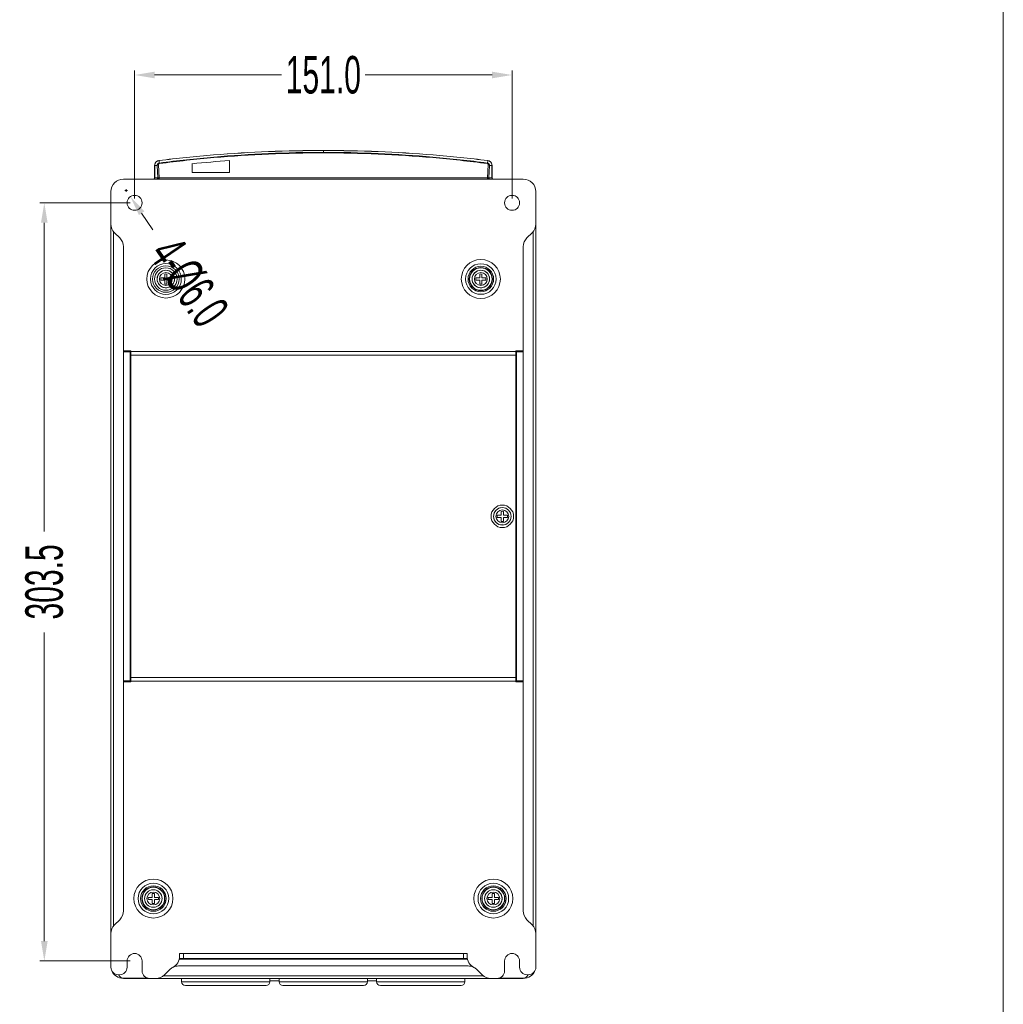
# Model space of a CAD drawing. Header units: millimetres. Extents: x -473 to 23648, y -382 to 1866.
# Tile 153 of 256: x 5666 to 6060, y -23 to 371. Entities that reach past the tile are written whole.
import ezdxf

# ---------------------------------------------------------------- set-up
doc = ezdxf.new("R2010")
doc.units = ezdxf.units.MM
doc.header["$LTSCALE"] = 80
doc.header["$PDMODE"] = 3
doc.header["$PDSIZE"] = 0.3
doc.layers.get('0').update_dxf_attribs({"linetype": 'CONTINUOUS'})
doc.layers.get('DEFPOINTS').update_dxf_attribs({"linetype": 'CONTINUOUS'})
for name, color, linetype in [('02___PRT_ALL_AXES', 7, 'CONTINUOUS'), ('06_ALL_SURFS', 7, 'CONTINUOUS'), ('09_ALL_ROUNDS', 7, 'CONTINUOUS'), ('20_ALL_FEATURES', 7, 'CONTINUOUS'), ('3_ALL_AXES', 7, 'CONTINUOUS')]:
    doc.layers.add(name, color=color, linetype=linetype)
doc.styles.get("Standard").update_dxf_attribs({"font": 'technic_.ttf', "width": 0.7})
doc.dimstyles.get("Standard").update_dxf_attribs({"dimtxt": 3, "dimasz": 3, "dimexe": 0.18, "dimexo": 0.0625, "dimgap": 0.09, "dimtad": 1, "dimdsep": 46, "dimtxsty": 'STANDARD', "dimcen": 0.09, "dimadec": 0, "dimazin": 0, "dimtol": 1, "dimtp": 0.01, "dimtm": 0.01, "dimtfac": 1, "dimtofl": 0, "dimtmove": 0, "dimatfit": 3, "dimfxl": 1, "dimtolj": 1, "dimarcsym": 0})

# ---------------------------------------------------------------- blocks, each defined once
blk = doc.blocks.new('*D57')
at = {"color": 0, "lineweight": 0, "transparency": 16777216}
for p, q in [((5712.03, 299.24), (5712.03, 350.42)), ((5720.03, 348.62), (5770.81, 348.62)), ((5855.03, 348.62), (5804.24, 348.62)), ((5863.03, 299.24), (5863.03, 350.42))]:
    blk.add_line(p, q, dxfattribs=at)
for points in [[(5720.03, 349.95), (5720.03, 347.29), (5712.03, 348.62)], [(5855.03, 347.29), (5855.03, 349.95), (5863.03, 348.62)]]:
    blk.add_solid(points, dxfattribs=at)
at = {"layer": 'DEFPOINTS', "color": 0, "lineweight": 0, "transparency": 16777216}
for p in [(5863.03, 348.62), (5712.03, 297.44), (5863.03, 297.44)]:
    blk.add_point(p, dxfattribs=at)
at = {"color": 0, "lineweight": 0, "transparency": 16777216, "insert": (5787.53, 348.62), "char_height": 15, "attachment_point": 5}
blk.add_mtext('\\A1;151.0', dxfattribs=at)
blk = doc.blocks.new('*D58')
at = {"color": 0, "lineweight": 0, "transparency": 16777216}
for p, q in [((5710.23, 297.44), (5674.1, 297.44)), ((5675.9, 289.44), (5675.9, 165.91)), ((5675.9, 1.94), (5675.9, 125.48)), ((5710.23, -6.06), (5674.1, -6.06))]:
    blk.add_line(p, q, dxfattribs=at)
for points in [[(5677.23, 289.44), (5674.57, 289.44), (5675.9, 297.44)], [(5674.57, 1.94), (5677.23, 1.94), (5675.9, -6.06)]]:
    blk.add_solid(points, dxfattribs=at)
at = {"layer": 'DEFPOINTS', "color": 0, "lineweight": 0, "transparency": 16777216}
for p in [(5712.03, 297.44), (5675.9, -6.06), (5712.03, -6.06)]:
    blk.add_point(p, dxfattribs=at)
at = {"color": 0, "lineweight": 0, "transparency": 16777216, "insert": (5675.9, 145.69), "char_height": 15, "attachment_point": 5, "rotation": 90}
blk.add_mtext('\\A1;303.5', dxfattribs=at)
blk = doc.blocks.new('*D60')
at = {"color": 0, "lineweight": 0, "transparency": 16777216}
for p, q in [((5708.15, 302.4), (5709.15, 302.4)), ((5708.65, 301.9), (5708.65, 302.9)), ((5719.35, 286.7), (5714.84, 293.31))]:
    blk.add_line(p, q, dxfattribs=at)
blk.add_solid([(5715.95, 294.06), (5713.74, 292.56), (5710.34, 299.92)], dxfattribs=at)
at = {"layer": 'DEFPOINTS', "color": 0, "lineweight": 0, "transparency": 16777216}
for p in [(5706.96, 304.88), (5710.34, 299.92)]:
    blk.add_point(p, dxfattribs=at)
at = {"color": 0, "lineweight": 0, "transparency": 16777216, "insert": (5733.68, 265.65), "char_height": 15, "attachment_point": 5, "rotation": 304.2552}
blk.add_mtext('\\A1;4-%%c6.0', dxfattribs=at)

msp = doc.modelspace()

# ---------------------------------------------------------------- linework, layer by layer
at = {"lineweight": 0}
msp.add_line((6059.538, -382.445), (6059.538, 847.262), dxfattribs=at)
at = {"linetype": 'Continuous', "lineweight": 0}
for p, q in [((5787.53, 317.428), (5787.53, 318.385)), ((5720.065, 307.444), (5720.065, 312.407)), ((5720.065, 312.407), (5721.069, 312.407)), ((5721.069, 312.407), (5721.352, 307.444)), ((5721.567, 312.68), (5721.869, 307.397)), ((5721.789, 314.357), (5721.908, 313.388)), ((5853.27, 314.357), (5853.15, 313.388)), ((5853.19, 307.397), (5853.493, 312.68)), ((5853.707, 307.444), (5853.991, 312.407)), ((5854.995, 312.407), (5853.991, 312.407)), ((5854.995, 312.407), (5854.995, 307.444)), ((5720.065, 307.444), (5721.33, 307.444)), ((5853.729, 307.444), (5854.995, 307.444)), ((5721.869, 307.397), (5853.19, 307.397)), ((5721.869, 306.944), (5721.869, 307.397)), ((5853.19, 307.397), (5853.19, 306.944)), ((5730.832, -13.056), (5730.832, -14.366)), ((5766.132, -14.366), (5730.832, -14.366)), ((5766.132, -13.056), (5766.132, -14.366)), ((5766.132, -14.016), (5769.832, -14.016)), ((5769.832, -14.366), (5769.832, -13.056)), ((5769.832, -14.366), (5805.132, -14.366)), ((5805.132, -14.366), (5805.132, -13.056)), ((5805.132, -14.016), (5808.832, -14.016)), ((5808.832, -14.366), (5808.832, -13.056)), ((5808.832, -14.366), (5844.132, -14.366)), ((5844.132, -14.366), (5844.132, -13.056)), ((5764.632, -15.866), (5732.332, -15.866)), ((5771.332, -15.866), (5803.632, -15.866)), ((5810.332, -15.866), (5842.632, -15.866))]:
    msp.add_line(p, q, dxfattribs=at)
for centre, radius, start, end in [((5721.33, 306.887), 0.557, 87.66966, 89.97258), ((5853.729, 306.888), 0.556, 90.02557, 92.33248), ((5720.832, 307.442), 0.498, 270.04007, 330.14963), ((5854.205, 307.442), 0.498, 209.56488, 269.04873), ((5854.228, 307.442), 0.498, 209.8506, 269.95996), ((5732.332, -14.366), 1.5, 180, 270), ((5764.632, -14.366), 1.5, 270, 0), ((5771.332, -14.366), 1.5, 180, 270), ((5803.632, -14.366), 1.5, 270, 0), ((5810.332, -14.366), 1.5, 180, 270), ((5842.632, -14.366), 1.5, 270, 0)]:
    msp.add_arc(centre, radius, start, end, dxfattribs=at)
for points, knots in [([(5787.53, 317.653), (5780.224, 317.653), (5765.603, 317.336), (5743.71, 315.914), (5729.162, 314.335), (5721.908, 313.388)], [0, 0, 0, 0, 21.9180378, 43.8547859, 65.8007166, 65.8007166, 65.8007166, 65.8007166]), ([(5787.53, 317.428), (5780.231, 317.428), (5765.624, 317.112), (5743.75, 315.691), (5729.216, 314.113), (5721.969, 313.167)], [0, 0, 0, 0, 21.8974584, 43.814246, 65.7397543, 65.7397543, 65.7397543, 65.7397543]), ([(5853.15, 313.388), (5845.896, 314.335), (5831.349, 315.914), (5809.456, 317.336), (5794.836, 317.653), (5787.53, 317.653)], [0, 0, 0, 0, 21.9448477, 43.8815957, 65.7996141, 65.7996141, 65.7996141, 65.7996141]), ([(5853.09, 313.167), (5845.843, 314.113), (5831.309, 315.691), (5809.436, 317.112), (5794.829, 317.428), (5787.53, 317.428)], [0, 0, 0, 0, 21.9253484, 43.8421352, 65.7397543, 65.7397543, 65.7397543, 65.7397543]), ([(5721.908, 313.388), (5721.872, 313.383), (5721.797, 313.369), (5721.685, 313.334), (5721.569, 313.282), (5721.452, 313.207), (5721.338, 313.108), (5721.233, 312.98), (5721.143, 312.821), (5721.08, 312.626), (5721.067, 312.483), (5721.069, 312.407)], [0, 0, 0, 0, 0.1104041, 0.2271389, 0.3533313, 0.4908057, 0.6404357, 0.8043064, 0.985699, 1.1862572, 1.4140034, 1.4140034, 1.4140034, 1.4140034]), ([(5721.567, 312.68), (5721.486, 312.677), (5721.336, 312.651), (5721.153, 312.564), (5721.075, 312.457), (5721.069, 312.407)], [0, 0, 0, 0, 0.2429435, 0.44914385, 0.60199973, 0.60199973, 0.60199973, 0.60199973]), ([(5721.969, 313.167), (5721.951, 313.165), (5721.914, 313.157), (5721.858, 313.139), (5721.801, 313.113), (5721.744, 313.075), (5721.689, 313.025), (5721.638, 312.96), (5721.596, 312.88), (5721.569, 312.785), (5721.565, 312.716), (5721.567, 312.68)], [0, 0, 0, 0, 0.05439387, 0.113695, 0.17631012, 0.24333004, 0.31732016, 0.39932481, 0.48786894, 0.5861715, 0.69383942, 0.69383942, 0.69383942, 0.69383942]), ([(5721.969, 313.167), (5721.962, 313.204), (5721.95, 313.268), (5721.929, 313.339), (5721.918, 313.38), (5721.908, 313.388)], [0, 0, 0, 0, 0.11338126, 0.1921282, 0.22999675, 0.22999675, 0.22999675, 0.22999675]), ([(5853.09, 313.167), (5853.097, 313.204), (5853.109, 313.268), (5853.13, 313.339), (5853.141, 313.38), (5853.151, 313.388)], [0, 0, 0, 0, 0.1133818, 0.19212961, 0.22999986, 0.22999986, 0.22999986, 0.22999986]), ([(5853.493, 312.68), (5853.493, 312.697), (5853.493, 312.732), (5853.488, 312.786), (5853.474, 312.844), (5853.451, 312.904), (5853.415, 312.968), (5853.364, 313.032), (5853.293, 313.093), (5853.201, 313.143), (5853.128, 313.162), (5853.09, 313.167)], [0, 0, 0, 0, 0.04992442, 0.1046908, 0.16270464, 0.22681144, 0.29898808, 0.38094615, 0.47202804, 0.57778839, 0.69377425, 0.69377425, 0.69377425, 0.69377425]), ([(5853.991, 312.407), (5853.992, 312.441), (5853.989, 312.513), (5853.974, 312.623), (5853.944, 312.739), (5853.894, 312.863), (5853.819, 312.99), (5853.713, 313.118), (5853.57, 313.238), (5853.38, 313.339), (5853.231, 313.378), (5853.15, 313.388)], [0, 0, 0, 0, 0.1040645, 0.2135634, 0.3322434, 0.4650093, 0.6118828, 0.774864, 0.9594394, 1.1693062, 1.414945, 1.414945, 1.414945, 1.414945]), ([(5853.493, 312.68), (5853.573, 312.677), (5853.723, 312.651), (5853.907, 312.564), (5853.984, 312.457), (5853.991, 312.407)], [0, 0, 0, 0, 0.2429424, 0.44914318, 0.60199808, 0.60199808, 0.60199808, 0.60199808]), ([(5721.352, 307.444), (5721.352, 307.359), (5721.307, 307.185), (5721.181, 307.057), (5721.108, 307.014)], [0, 0, 0, 0, 0.2562439, 0.51209288, 0.51209288, 0.51209288, 0.51209288]), ([(5721.63, 307.397), (5721.604, 307.397), (5721.554, 307.397), (5721.483, 307.396), (5721.425, 307.399), (5721.374, 307.404), (5721.356, 307.431), (5721.352, 307.444)], [0, 0, 0, 0, 0.07937687, 0.15081941, 0.21076401, 0.25576157, 0.29647958, 0.29647958, 0.29647958, 0.29647958]), ([(5853.707, 307.444), (5853.704, 307.431), (5853.685, 307.404), (5853.634, 307.399), (5853.576, 307.396), (5853.506, 307.397), (5853.456, 307.397), (5853.429, 307.397)], [0, 0, 0, 0, 0.04071792, 0.08571256, 0.1456599, 0.21710016, 0.29647965, 0.29647965, 0.29647965, 0.29647965]), ([(5719.563, 306.944), (5719.649, 306.944), (5719.826, 306.991), (5719.955, 307.12), (5719.998, 307.195)], [0, 0, 0, 0, 0.26014949, 0.51946363, 0.51946363, 0.51946363, 0.51946363]), ([(5721.63, 307.397), (5721.624, 307.315), (5721.589, 307.162), (5721.442, 306.983), (5721.299, 306.944), (5721.232, 306.944)], [0, 0, 0, 0, 0.24675128, 0.4581835, 0.66137349, 0.66137349, 0.66137349, 0.66137349]), ([(5721.869, 307.397), (5721.842, 307.399), (5721.789, 307.4), (5721.709, 307.398), (5721.656, 307.397), (5721.63, 307.397)], [0, 0, 0, 0, 0.0801679, 0.16033693, 0.23878404, 0.23878404, 0.23878404, 0.23878404]), ([(5853.429, 307.397), (5853.403, 307.397), (5853.35, 307.398), (5853.271, 307.4), (5853.217, 307.399), (5853.19, 307.397)], [0, 0, 0, 0, 0.07847582, 0.15859546, 0.23878424, 0.23878424, 0.23878424, 0.23878424]), ([(5853.429, 307.397), (5853.436, 307.315), (5853.471, 307.162), (5853.617, 306.983), (5853.76, 306.944), (5853.828, 306.944)], [0, 0, 0, 0, 0.24674442, 0.4581757, 0.66138742, 0.66138742, 0.66138742, 0.66138742]), ([(5855.007, 307.336), (5855.018, 307.287), (5855.067, 307.157), (5855.17, 307.055), (5855.245, 307.012)], [0, 0, 0, 0, 0.15202848, 0.41134263, 0.41134263, 0.41134263, 0.41134263])]:
    msp.add_open_spline(points, degree=3, knots=knots, dxfattribs=at)
for points in [[(5720.053, 307.336), (5720.06, 307.372), (5720.065, 307.408), (5720.065, 307.444)], [(5721.263, 307.194), (5721.306, 307.269), (5721.33, 307.358), (5721.33, 307.444)], [(5853.772, 307.196), (5853.73, 307.271), (5853.707, 307.359), (5853.707, 307.444)], [(5853.796, 307.194), (5853.753, 307.269), (5853.729, 307.358), (5853.729, 307.444)], [(5854.995, 307.444), (5854.995, 307.408), (5854.999, 307.372), (5855.007, 307.336)], [(5719.998, 307.195), (5720.023, 307.239), (5720.042, 307.287), (5720.053, 307.336)], [(5721.108, 307.014), (5721.035, 306.97), (5720.947, 306.945), (5720.862, 306.944)]]:
    msp.add_open_spline(points, degree=3, dxfattribs=at)
at = {"layer": '02___PRT_ALL_AXES', "linetype": 'Continuous', "lineweight": 0}
for p, q in [((5720.037, 312.397), (5720.037, 307.34)), ((5855.023, 312.397), (5855.023, 307.34)), ((5867.53, 306.944), (5707.53, 306.944)), ((5702.53, 301.944), (5702.53, 289.015)), ((5872.53, 289.015), (5872.53, 301.944)), ((5703.994, 285.48), (5706.065, 283.409)), ((5868.994, 283.409), (5871.065, 285.48)), ((5707.53, 238.144), (5707.53, 279.873)), ((5867.53, 238.144), (5867.53, 279.873)), ((5707.53, 238.144), (5710.53, 238.144)), ((5867.53, 238.144), (5864.53, 238.144)), ((5707.53, 105.744), (5707.53, 14.015)), ((5707.53, 105.744), (5710.53, 105.744)), ((5867.53, 105.744), (5864.53, 105.744)), ((5867.53, 105.744), (5867.53, 14.015)), ((5706.065, 10.48), (5703.994, 8.409)), ((5871.065, 8.409), (5868.994, 10.48)), ((5702.53, -8.556), (5702.53, 4.873)), ((5872.53, 4.873), (5872.53, -8.556)), ((5709.03, -8.556), (5709.03, -6.056)), ((5715.03, -6.056), (5715.03, -10.056)), ((5860.03, -10.056), (5860.03, -6.056)), ((5866.03, -6.056), (5866.03, -8.556)), ((5705.53, -11.556), (5706.03, -11.556)), ((5723.994, -11.591), (5726.065, -9.52)), ((5848.994, -9.52), (5851.065, -11.591)), ((5869.03, -11.556), (5869.53, -11.556)), ((5720.459, -13.056), (5718.03, -13.056)), ((5857.03, -13.056), (5854.601, -13.056))]:
    msp.add_line(p, q, dxfattribs=at)
for centre, radius, start, end in [((5722.037, 312.397), 2, 159.25157, 180.00082), ((5722.036, 312.398), 1.999, 98.44096, 159.25262), ((5722.035, 312.404), 1.993, 97.01273, 98.44758), ((5853.024, 312.404), 1.993, 81.5526, 82.98727), ((5853.023, 312.398), 1.999, 20.75181, 81.55921), ((5853.022, 312.397), 2, 359.99918, 20.75286), ((5707.53, 301.944), 5, 90, 180), ((5867.53, 301.944), 5, 0, 90), ((5707.53, 289.015), 5, 180, 225), ((5867.53, 289.015), 5, 315, 0), ((5702.53, 279.873), 5, 0, 45), ((5872.53, 279.873), 5, 135, 180), ((5702.53, 14.015), 5, 315, 0), ((5872.53, 14.015), 5, 180, 225), ((5707.53, 4.873), 5, 135, 180), ((5867.53, 4.873), 5, 0, 45), ((5705.53, -8.556), 3, 180, 270), ((5706.03, -8.556), 3, 270, 0), ((5718.03, -10.056), 3, 180, 270), ((5720.459, -8.056), 5, 270, 315), ((5854.601, -8.056), 5, 225, 270), ((5857.03, -10.056), 3, 270, 0), ((5869.03, -8.556), 3, 180, 270), ((5869.53, -8.556), 3, 270, 0)]:
    msp.add_arc(centre, radius, start, end, dxfattribs=at)
for points, knots in [([(5721.792, 314.382), (5729.058, 315.276), (5743.632, 316.767), (5765.563, 318.111), (5780.209, 318.41), (5787.53, 318.41)], [0, 0, 0, 0, 21.9635984, 43.9355046, 65.8975187, 65.8975187, 65.8975187, 65.8975187]), ([(5787.53, 318.41), (5794.85, 318.41), (5809.497, 318.111), (5831.427, 316.767), (5846.001, 315.276), (5853.267, 314.382)], [0, 0, 0, 0, 21.9620141, 43.9339203, 65.8975187, 65.8975187, 65.8975187, 65.8975187])]:
    msp.add_open_spline(points, degree=3, knots=knots, dxfattribs=at)
at = {"layer": '06_ALL_SURFS', "linetype": 'Continuous', "lineweight": 0}
for p, q in [((5735.03, 313.124), (5735.03, 309.578)), ((5750.03, 314.34), (5750.03, 309.578)), ((5735.03, 309.578), (5750.03, 309.578))]:
    msp.add_line(p, q, dxfattribs=at)
msp.add_arc((5787.543, -241.47), 557.074, 93.86126, 95.40914, dxfattribs=at)
at = {"layer": '09_ALL_ROUNDS', "linetype": 'Continuous', "lineweight": 0}
for p, q in [((5702.53, 289.015), (5702.53, 4.873)), ((5872.53, 4.873), (5872.53, 289.015)), ((5703.53, 286.046), (5703.53, 7.804)), ((5871.53, 7.843), (5871.53, 286.085)), ((5724.09, 267.584), (5724.09, 268.947)), ((5724.97, 268.947), (5724.97, 267.584)), ((5850.09, 267.584), (5850.09, 268.947)), ((5850.97, 268.947), (5850.97, 267.584)), ((5722.527, 267.384), (5723.89, 267.384)), ((5723.89, 266.504), (5722.527, 266.504)), ((5724.09, 264.942), (5724.09, 266.304)), ((5724.97, 266.304), (5724.97, 264.942)), ((5725.17, 267.384), (5726.532, 267.384)), ((5726.532, 266.504), (5725.17, 266.504)), ((5848.527, 267.384), (5849.89, 267.384)), ((5849.89, 266.504), (5848.527, 266.504)), ((5850.09, 264.942), (5850.09, 266.304)), ((5850.97, 266.304), (5850.97, 264.942)), ((5851.17, 267.384), (5852.532, 267.384)), ((5852.532, 266.504), (5851.17, 266.504)), ((5858.69, 172.584), (5858.69, 173.947)), ((5859.57, 173.947), (5859.57, 172.584)), ((5857.127, 172.384), (5858.49, 172.384)), ((5858.49, 171.504), (5857.127, 171.504)), ((5858.69, 169.942), (5858.69, 171.304)), ((5859.57, 171.304), (5859.57, 169.942)), ((5859.77, 172.384), (5861.132, 172.384)), ((5861.132, 171.504), (5859.77, 171.504)), ((5710.274, 106.144), (5710.274, 105.744)), ((5864.785, 105.744), (5864.785, 106.144)), ((5719.09, 19.584), (5719.09, 20.947)), ((5719.97, 20.947), (5719.97, 19.584)), ((5855.09, 19.584), (5855.09, 20.947)), ((5855.97, 20.947), (5855.97, 19.584)), ((5717.527, 19.384), (5718.89, 19.384)), ((5718.89, 18.504), (5717.527, 18.504)), ((5719.09, 16.942), (5719.09, 18.304)), ((5719.97, 18.304), (5719.97, 16.942)), ((5720.17, 19.384), (5721.532, 19.384)), ((5721.532, 18.504), (5720.17, 18.504)), ((5853.527, 19.384), (5854.89, 19.384)), ((5854.89, 18.504), (5853.527, 18.504)), ((5855.09, 16.942), (5855.09, 18.304)), ((5855.97, 18.304), (5855.97, 16.942)), ((5856.17, 19.384), (5857.532, 19.384)), ((5857.532, 18.504), (5856.17, 18.504)), ((5730.03, -4.162), (5730.03, -3.056)), ((5845.03, -4.162), (5845.03, -3.056)), ((5729.871, -5.311), (5737.164, -5.311)), ((5838.257, -5.311), (5845.188, -5.311)), ((5716.53, -12.882), (5707.53, -12.882)), ((5707.53, -12.882), (5707.53, -13.056)), ((5707.53, -13.056), (5717.276, -13.056)), ((5716.53, -13.056), (5716.53, -12.882)), ((5720.459, -13.056), (5854.601, -13.056)), ((5723.428, -12.056), (5851.67, -12.056)), ((5857.771, -13.056), (5867.53, -13.056)), ((5867.53, -12.882), (5858.53, -12.882)), ((5858.53, -12.882), (5858.53, -13.056)), ((5867.53, -13.056), (5867.53, -12.882))]:
    msp.add_line(p, q, dxfattribs=at)
for centre, radius, start, end in [((5724.53, 266.944), 3.5, 90, 81.98953), ((5850.53, 266.944), 3.5, 90, 81.98953), ((5723.89, 267.584), 0.2, 270, 0), ((5723.89, 266.304), 0.2, 0, 90), ((5725.17, 267.584), 0.2, 180, 270), ((5725.17, 266.304), 0.2, 90, 180), ((5849.89, 267.584), 0.2, 270, 0), ((5849.89, 266.304), 0.2, 0, 90), ((5851.17, 267.584), 0.2, 180, 270), ((5851.17, 266.304), 0.2, 90, 180), ((5859.13, 171.944), 3.5, 90, 278.0105), ((5858.49, 172.584), 0.2, 270, 0), ((5858.49, 171.304), 0.2, 0, 90), ((5859.77, 172.584), 0.2, 180, 270), ((5859.77, 171.304), 0.2, 90, 180), ((5719.53, 18.944), 3.5, 90, 270), ((5719.53, 18.944), 3.5, 278.0105, 81.98953), ((5855.53, 18.944), 3.5, 270, 81.98953), ((5718.89, 19.584), 0.2, 270, 0), ((5718.89, 18.304), 0.2, 0, 90), ((5720.17, 19.584), 0.2, 180, 270), ((5720.17, 18.304), 0.2, 90, 180), ((5854.89, 19.584), 0.2, 270, 0), ((5854.89, 18.304), 0.2, 0, 90), ((5856.17, 19.584), 0.2, 180, 270), ((5856.17, 18.304), 0.2, 90, 180), ((5725.03, -4.162), 5, 297.20057, 0), ((5850.03, -4.162), 5, 180, 242.79943), ((5707.53, -8.056), 5, 201.63217, 269.99481), ((5707.53, -10.882), 2, 199.68138, 203.83889), ((5707.53, -10.882), 2, 203.83909, 269.99988), ((5729.601, -13.056), 5, 117.20057, 135), ((5845.459, -13.056), 5, 45, 62.79943), ((5867.53, -8.056), 5, 270.0054, 338.40958), ((5867.53, -10.882), 2, 270.00015, 340.32151), ((5716.528, -9.686), 3.196, 270.02547, 278.14509), ((5858.532, -9.68), 3.203, 261.86044, 269.96493)]:
    msp.add_arc(centre, radius, start, end, dxfattribs=at)
at = {"layer": '20_ALL_FEATURES', "linetype": 'Continuous', "lineweight": 0}
for p, q in [((5707.53, 105.744), (5707.53, 238.144)), ((5707.53, 237.744), (5710.27, 237.744)), ((5710.27, 106.144), (5710.27, 237.744)), ((5710.274, 238.144), (5710.274, 237.744)), ((5710.53, 105.744), (5710.53, 238.144)), ((5710.53, 237.944), (5864.53, 237.944)), ((5864.53, 105.744), (5864.53, 238.144)), ((5864.785, 237.744), (5864.785, 238.144)), ((5864.789, 237.744), (5864.789, 106.144)), ((5864.789, 237.744), (5867.53, 237.744)), ((5867.53, 238.144), (5867.53, 105.744)), ((5864.53, 236.444), (5710.53, 236.444)), ((5710.53, 107.444), (5864.53, 107.444)), ((5707.53, 106.144), (5710.27, 106.144)), ((5710.53, 105.944), (5864.53, 105.944)), ((5864.789, 106.144), (5867.53, 106.144)), ((5730.03, -3.056), (5845.03, -3.056)), ((5731.53, -5.056), (5731.53, -3.056)), ((5843.53, -5.056), (5843.53, -3.056)), ((5843.53, -5.056), (5731.53, -5.056)), ((5737.164, -5.311), (5838.257, -5.311)), ((5737.28, -5.056), (5737.431, -5.282)), ((5737.431, -5.282), (5737.431, -5.056)), ((5738.629, -5.282), (5738.629, -5.056)), ((5738.78, -5.056), (5738.629, -5.282)), ((5748.28, -5.056), (5748.431, -5.282)), ((5748.431, -5.282), (5748.431, -5.056)), ((5749.629, -5.282), (5749.629, -5.056)), ((5749.78, -5.056), (5749.629, -5.282)), ((5759.28, -5.056), (5759.431, -5.282)), ((5759.431, -5.282), (5759.431, -5.056)), ((5760.629, -5.282), (5760.629, -5.056)), ((5760.78, -5.056), (5760.629, -5.282)), ((5770.28, -5.056), (5770.431, -5.282)), ((5770.431, -5.282), (5770.431, -5.056)), ((5771.629, -5.282), (5771.629, -5.056)), ((5771.78, -5.056), (5771.629, -5.282)), ((5781.28, -5.056), (5781.431, -5.282)), ((5781.431, -5.282), (5781.431, -5.056)), ((5782.629, -5.282), (5782.629, -5.056)), ((5782.78, -5.056), (5782.629, -5.282)), ((5792.28, -5.056), (5792.431, -5.282)), ((5792.431, -5.282), (5792.431, -5.056)), ((5793.629, -5.282), (5793.629, -5.056)), ((5793.78, -5.056), (5793.629, -5.282)), ((5803.28, -5.056), (5803.431, -5.282)), ((5803.431, -5.282), (5803.431, -5.056)), ((5804.629, -5.282), (5804.629, -5.056)), ((5804.78, -5.056), (5804.629, -5.282)), ((5814.28, -5.056), (5814.431, -5.282)), ((5814.431, -5.282), (5814.431, -5.056)), ((5815.629, -5.282), (5815.629, -5.056)), ((5815.78, -5.056), (5815.629, -5.282)), ((5825.28, -5.056), (5825.431, -5.282)), ((5825.431, -5.282), (5825.431, -5.056)), ((5826.629, -5.282), (5826.629, -5.056)), ((5826.78, -5.056), (5826.629, -5.282)), ((5836.28, -5.056), (5836.431, -5.282)), ((5836.431, -5.282), (5836.431, -5.056)), ((5837.629, -5.282), (5837.629, -5.056)), ((5837.78, -5.056), (5837.629, -5.282)), ((5845.459, -8.056), (5729.601, -8.056)), ((5716.53, -12.882), (5716.53, -12.617)), ((5716.53, -13.056), (5718.03, -13.056)), ((5857.03, -13.056), (5858.53, -13.056)), ((5858.53, -12.617), (5858.53, -12.882))]:
    msp.add_line(p, q, dxfattribs=at)
for centre, radius in [((5712.03, 297.444), 3), ((5863.03, 297.444), 3), ((5724.53, 266.944), 7.616), ((5724.53, 266.944), 6.179), ((5724.53, 266.944), 5.321), ((5850.53, 266.944), 7.802), ((5850.53, 266.944), 6.126), ((5850.53, 266.944), 5.107), ((5850.53, 266.944), 4.628), ((5719.53, 18.944), 7.802), ((5719.53, 18.944), 6.126), ((5719.53, 18.944), 5.107), ((5855.53, 18.944), 7.802), ((5855.53, 18.944), 6.126), ((5855.53, 18.944), 5.107), ((5719.53, 18.944), 4.628), ((5855.53, 18.944), 4.628)]:
    msp.add_circle(centre, radius, dxfattribs=at)
for centre, radius, start, end in [((5722.036, 312.406), 1.971, 159.31991, 179.97274), ((5722.031, 312.402), 1.97, 97.04038, 117.79985), ((5853.029, 312.402), 1.97, 62.30178, 82.95933), ((5853.024, 312.406), 1.971, 0.02694, 20.78993), ((5724.53, 266.944), 2.05, 77.60594, 102.39406), ((5850.53, 266.944), 2.05, 77.60594, 102.39406), ((5724.53, 266.944), 2.05, 167.60594, 192.39406), ((5724.53, 266.944), 2.05, 257.60594, 282.39406), ((5724.53, 266.944), 2.05, 347.60594, 12.39406), ((5850.53, 266.944), 2.05, 167.60594, 192.39406), ((5850.53, 266.944), 2.05, 257.60594, 282.39406), ((5850.53, 266.944), 2.05, 347.60594, 12.39406), ((5859.13, 171.944), 2.05, 77.60594, 102.39406), ((5859.13, 171.944), 2.05, 167.60594, 192.39406), ((5859.13, 171.944), 2.05, 257.60594, 282.39406), ((5859.13, 171.944), 2.05, 347.60594, 12.39406), ((5719.53, 18.944), 2.05, 77.60594, 102.39406), ((5855.53, 18.944), 2.05, 77.60594, 102.39406), ((5719.53, 18.944), 2.05, 167.60594, 192.39406), ((5719.53, 18.944), 2.05, 257.60594, 282.39406), ((5719.53, 18.944), 2.05, 347.60594, 12.39406), ((5855.53, 18.944), 2.05, 167.60594, 192.39406), ((5855.53, 18.944), 2.05, 257.60594, 282.39406), ((5855.53, 18.944), 2.05, 347.60594, 12.39406), ((5712.03, -6.056), 3, 0, 180), ((5863.03, -6.056), 3, 0, 180), ((5731.666, -41.586), 36.532, 90.21363, 90.58386), ((5731.665, -41.569), 36.436, 90.21349, 90.58476), ((5731.665, -41.648), 36.437, 90.21345, 90.58476), ((5843.393, -41.586), 36.532, 89.41614, 89.78637), ((5843.394, -41.569), 36.436, 89.41524, 89.78651), ((5843.394, -41.648), 36.437, 89.41524, 89.78655), ((5729.601, -13.056), 5, 90, 117.22507), ((5845.459, -13.056), 5, 62.77493, 90)]:
    msp.add_arc(centre, radius, start, end, dxfattribs=at)
for points, knots in [([(5721.789, 314.357), (5729.056, 315.251), (5743.63, 316.742), (5765.562, 318.086), (5780.209, 318.385), (5787.53, 318.385)], [0, 0, 0, 0, 21.9642133, 43.9376631, 65.9002949, 65.9002949, 65.9002949, 65.9002949]), ([(5787.53, 318.385), (5794.851, 318.385), (5809.498, 318.086), (5831.429, 316.742), (5846.003, 315.251), (5853.27, 314.357)], [0, 0, 0, 0, 21.9626318, 43.9360816, 65.9002949, 65.9002949, 65.9002949, 65.9002949]), ([(5720.192, 313.102), (5720.233, 313.212), (5720.337, 313.427), (5720.548, 313.714), (5720.808, 313.959), (5721.007, 314.089), (5721.112, 314.144)], [0, 0, 0, 0, 0.354753, 0.7094801, 1.064319, 1.419425, 1.419425, 1.419425, 1.419425]), ([(5853.944, 314.146), (5854.049, 314.091), (5854.249, 313.962), (5854.508, 313.717), (5854.72, 313.43), (5854.824, 313.216), (5854.866, 313.105)], [0, 0, 0, 0, 0.3546658, 0.7092943, 1.0640542, 1.4191438, 1.4191438, 1.4191438, 1.4191438]), ([(5729.885, -5.203), (5729.983, -5.207), (5730.452, -5.229), (5730.922, -5.217), (5731.294, -5.213)], [0, 0, 0, 0, 0.2939377, 1.4090109, 1.4090109, 1.4090109, 1.4090109]), ([(5729.896, -5.125), (5729.99, -5.129), (5730.456, -5.151), (5730.922, -5.139), (5731.294, -5.135)], [0, 0, 0, 0, 0.2831062, 1.3981794, 1.3981794, 1.3981794, 1.3981794]), ([(5729.906, -5.047), (5729.997, -5.05), (5730.459, -5.072), (5730.922, -5.06), (5731.294, -5.056)], [0, 0, 0, 0, 0.2722845, 1.3873542, 1.3873542, 1.3873542, 1.3873542]), ([(5731.53, -5.133), (5731.863, -5.132), (5732.607, -5.137), (5733.733, -5.127), (5734.782, -5.157), (5735.714, -5.086), (5736.119, -5.228), (5736.53, -5.079), (5736.53, -5.145)], [0, 0, 0, 0, 0.999974, 2.2360398, 3.351113, 4.2360438, 4.8042109, 5.0000123, 5.0000123, 5.0000123, 5.0000123]), ([(5731.53, -5.212), (5731.863, -5.21), (5732.607, -5.216), (5733.733, -5.206), (5734.782, -5.236), (5735.714, -5.165), (5736.119, -5.306), (5736.53, -5.158), (5736.53, -5.223)], [0, 0, 0, 0, 0.9999414, 2.2360073, 3.3510804, 4.2360113, 4.8041784, 4.9999798, 4.9999798, 4.9999798, 4.9999798]), ([(5739.725, -5.141), (5739.909, -5.19), (5740.404, -5.101), (5741.253, -5.151), (5742.335, -5.129), (5743.527, -5.137), (5744.733, -5.127), (5745.782, -5.157), (5746.714, -5.086), (5747.119, -5.228), (5747.53, -5.079), (5747.53, -5.145)], [0, 0, 0, 0, 0.5681671, 1.453098, 2.5681711, 3.804237, 5.0403028, 6.155376, 7.0403068, 7.6084739, 7.8042753, 7.8042753, 7.8042753, 7.8042753]), ([(5739.725, -5.22), (5739.909, -5.268), (5740.404, -5.18), (5741.253, -5.229), (5742.335, -5.208), (5743.527, -5.216), (5744.733, -5.206), (5745.782, -5.235), (5746.714, -5.165), (5747.119, -5.306), (5747.53, -5.158), (5747.53, -5.223)], [0, 0, 0, 0, 0.5681671, 1.453098, 2.5681711, 3.804237, 5.0403028, 6.155376, 7.0403068, 7.6084739, 7.8042753, 7.8042753, 7.8042753, 7.8042753]), ([(5750.725, -5.141), (5750.909, -5.19), (5751.404, -5.101), (5752.253, -5.151), (5753.335, -5.129), (5754.527, -5.137), (5755.733, -5.127), (5756.782, -5.157), (5757.714, -5.086), (5758.119, -5.228), (5758.53, -5.079), (5758.53, -5.145)], [0, 0, 0, 0, 0.5681671, 1.453098, 2.5681711, 3.804237, 5.0403028, 6.155376, 7.0403068, 7.6084739, 7.8042753, 7.8042753, 7.8042753, 7.8042753]), ([(5750.725, -5.22), (5750.909, -5.268), (5751.404, -5.18), (5752.253, -5.229), (5753.335, -5.208), (5754.527, -5.216), (5755.733, -5.206), (5756.782, -5.235), (5757.714, -5.165), (5758.119, -5.306), (5758.53, -5.158), (5758.53, -5.223)], [0, 0, 0, 0, 0.5681671, 1.453098, 2.5681711, 3.804237, 5.0403028, 6.155376, 7.0403068, 7.6084739, 7.8042753, 7.8042753, 7.8042753, 7.8042753]), ([(5761.725, -5.141), (5761.909, -5.19), (5762.404, -5.101), (5763.253, -5.151), (5764.335, -5.129), (5765.527, -5.137), (5766.733, -5.127), (5767.782, -5.157), (5768.714, -5.086), (5769.119, -5.228), (5769.53, -5.079), (5769.53, -5.145)], [0, 0, 0, 0, 0.5681671, 1.453098, 2.5681711, 3.804237, 5.0403028, 6.155376, 7.0403068, 7.6084739, 7.8042753, 7.8042753, 7.8042753, 7.8042753]), ([(5761.725, -5.22), (5761.909, -5.268), (5762.404, -5.18), (5763.253, -5.229), (5764.335, -5.208), (5765.527, -5.216), (5766.733, -5.206), (5767.782, -5.235), (5768.714, -5.165), (5769.119, -5.306), (5769.53, -5.158), (5769.53, -5.223)], [0, 0, 0, 0, 0.5681671, 1.453098, 2.5681711, 3.804237, 5.0403028, 6.155376, 7.0403068, 7.6084739, 7.8042753, 7.8042753, 7.8042753, 7.8042753]), ([(5772.725, -5.141), (5772.909, -5.19), (5773.404, -5.101), (5774.253, -5.151), (5775.335, -5.129), (5776.527, -5.137), (5777.733, -5.127), (5778.782, -5.157), (5779.714, -5.086), (5780.119, -5.228), (5780.53, -5.079), (5780.53, -5.145)], [0, 0, 0, 0, 0.5681671, 1.453098, 2.5681711, 3.804237, 5.0403028, 6.155376, 7.0403068, 7.6084739, 7.8042753, 7.8042753, 7.8042753, 7.8042753]), ([(5772.725, -5.22), (5772.909, -5.268), (5773.404, -5.18), (5774.253, -5.229), (5775.335, -5.208), (5776.527, -5.216), (5777.733, -5.206), (5778.782, -5.235), (5779.714, -5.165), (5780.119, -5.306), (5780.53, -5.158), (5780.53, -5.223)], [0, 0, 0, 0, 0.5681671, 1.453098, 2.5681711, 3.804237, 5.0403028, 6.155376, 7.0403068, 7.6084739, 7.8042753, 7.8042753, 7.8042753, 7.8042753]), ([(5783.725, -5.141), (5783.909, -5.19), (5784.404, -5.101), (5785.253, -5.151), (5786.335, -5.129), (5787.527, -5.137), (5788.733, -5.127), (5789.782, -5.157), (5790.714, -5.086), (5791.119, -5.228), (5791.53, -5.079), (5791.53, -5.145)], [0, 0, 0, 0, 0.5681671, 1.453098, 2.5681711, 3.804237, 5.0403028, 6.155376, 7.0403068, 7.6084739, 7.8042753, 7.8042753, 7.8042753, 7.8042753]), ([(5783.725, -5.22), (5783.909, -5.268), (5784.404, -5.18), (5785.253, -5.229), (5786.335, -5.208), (5787.527, -5.216), (5788.733, -5.206), (5789.782, -5.235), (5790.714, -5.165), (5791.119, -5.306), (5791.53, -5.158), (5791.53, -5.223)], [0, 0, 0, 0, 0.5681671, 1.453098, 2.5681711, 3.804237, 5.0403028, 6.155376, 7.0403068, 7.6084739, 7.8042753, 7.8042753, 7.8042753, 7.8042753]), ([(5794.725, -5.141), (5794.909, -5.19), (5795.404, -5.101), (5796.253, -5.151), (5797.335, -5.129), (5798.527, -5.137), (5799.733, -5.127), (5800.782, -5.157), (5801.714, -5.086), (5802.119, -5.228), (5802.53, -5.079), (5802.53, -5.145)], [0, 0, 0, 0, 0.5681671, 1.453098, 2.5681711, 3.804237, 5.0403028, 6.155376, 7.0403068, 7.6084739, 7.8042753, 7.8042753, 7.8042753, 7.8042753]), ([(5794.725, -5.22), (5794.909, -5.268), (5795.404, -5.18), (5796.253, -5.229), (5797.335, -5.208), (5798.527, -5.216), (5799.733, -5.206), (5800.782, -5.235), (5801.714, -5.165), (5802.119, -5.306), (5802.53, -5.158), (5802.53, -5.223)], [0, 0, 0, 0, 0.5681671, 1.453098, 2.5681711, 3.804237, 5.0403028, 6.155376, 7.0403068, 7.6084739, 7.8042753, 7.8042753, 7.8042753, 7.8042753]), ([(5805.725, -5.141), (5805.909, -5.19), (5806.404, -5.101), (5807.253, -5.151), (5808.335, -5.129), (5809.527, -5.137), (5810.733, -5.127), (5811.782, -5.157), (5812.714, -5.086), (5813.119, -5.228), (5813.53, -5.079), (5813.53, -5.145)], [0, 0, 0, 0, 0.5681671, 1.453098, 2.5681711, 3.804237, 5.0403028, 6.155376, 7.0403068, 7.6084739, 7.8042753, 7.8042753, 7.8042753, 7.8042753]), ([(5805.725, -5.22), (5805.909, -5.268), (5806.404, -5.18), (5807.253, -5.229), (5808.335, -5.208), (5809.527, -5.216), (5810.733, -5.206), (5811.782, -5.235), (5812.714, -5.165), (5813.119, -5.306), (5813.53, -5.158), (5813.53, -5.223)], [0, 0, 0, 0, 0.5681671, 1.453098, 2.5681711, 3.804237, 5.0403028, 6.155376, 7.0403068, 7.6084739, 7.8042753, 7.8042753, 7.8042753, 7.8042753]), ([(5816.725, -5.141), (5816.909, -5.19), (5817.404, -5.101), (5818.253, -5.151), (5819.335, -5.129), (5820.527, -5.137), (5821.733, -5.127), (5822.782, -5.157), (5823.714, -5.086), (5824.119, -5.228), (5824.53, -5.079), (5824.53, -5.145)], [0, 0, 0, 0, 0.5681671, 1.453098, 2.5681711, 3.804237, 5.0403028, 6.155376, 7.0403068, 7.6084739, 7.8042753, 7.8042753, 7.8042753, 7.8042753]), ([(5816.725, -5.22), (5816.909, -5.268), (5817.404, -5.18), (5818.253, -5.229), (5819.335, -5.208), (5820.527, -5.216), (5821.733, -5.206), (5822.782, -5.235), (5823.714, -5.165), (5824.119, -5.306), (5824.53, -5.158), (5824.53, -5.223)], [0, 0, 0, 0, 0.5681671, 1.453098, 2.5681711, 3.804237, 5.0403028, 6.155376, 7.0403068, 7.6084739, 7.8042753, 7.8042753, 7.8042753, 7.8042753]), ([(5827.725, -5.141), (5827.909, -5.19), (5828.404, -5.101), (5829.253, -5.151), (5830.335, -5.129), (5831.527, -5.137), (5832.733, -5.127), (5833.782, -5.157), (5834.714, -5.086), (5835.119, -5.228), (5835.53, -5.079), (5835.53, -5.145)], [0, 0, 0, 0, 0.5681671, 1.453098, 2.5681711, 3.804237, 5.0403028, 6.155376, 7.0403068, 7.6084739, 7.8042753, 7.8042753, 7.8042753, 7.8042753]), ([(5827.725, -5.22), (5827.909, -5.268), (5828.404, -5.18), (5829.253, -5.229), (5830.335, -5.208), (5831.527, -5.216), (5832.733, -5.206), (5833.782, -5.235), (5834.714, -5.165), (5835.119, -5.306), (5835.53, -5.158), (5835.53, -5.223)], [0, 0, 0, 0, 0.5681671, 1.453098, 2.5681711, 3.804237, 5.0403028, 6.155376, 7.0403068, 7.6084739, 7.8042753, 7.8042753, 7.8042753, 7.8042753]), ([(5838.725, -5.141), (5838.909, -5.19), (5839.404, -5.101), (5840.253, -5.151), (5841.335, -5.129), (5842.451, -5.137), (5843.196, -5.132), (5843.53, -5.133)], [0, 0, 0, 0, 0.5681671, 1.453098, 2.5681711, 3.804237, 4.8042109, 4.8042109, 4.8042109, 4.8042109]), ([(5838.725, -5.22), (5838.909, -5.268), (5839.404, -5.18), (5840.253, -5.229), (5841.335, -5.208), (5842.451, -5.215), (5843.196, -5.21), (5843.53, -5.212)], [0, 0, 0, 0, 0.5681671, 1.453098, 2.5681711, 3.804237, 4.8041784, 4.8041784, 4.8041784, 4.8041784]), ([(5843.766, -5.056), (5844.137, -5.06), (5844.6, -5.072), (5845.062, -5.05), (5845.153, -5.047)], [0, 0, 0, 0, 1.1150697, 1.3873542, 1.3873542, 1.3873542, 1.3873542]), ([(5843.766, -5.135), (5844.137, -5.139), (5844.604, -5.151), (5845.069, -5.129), (5845.164, -5.125)], [0, 0, 0, 0, 1.1150732, 1.3981794, 1.3981794, 1.3981794, 1.3981794]), ([(5843.766, -5.213), (5844.137, -5.217), (5844.607, -5.229), (5845.077, -5.207), (5845.175, -5.203)], [0, 0, 0, 0, 1.1150732, 1.4090109, 1.4090109, 1.4090109, 1.4090109])]:
    msp.add_open_spline(points, degree=3, knots=knots, dxfattribs=at)
for points in [[(5739.53, -5.145), (5739.53, -5.079), (5739.662, -5.125), (5739.725, -5.141)], [(5739.53, -5.223), (5739.53, -5.158), (5739.662, -5.203), (5739.725, -5.22)], [(5750.53, -5.145), (5750.53, -5.079), (5750.662, -5.125), (5750.725, -5.141)], [(5750.53, -5.223), (5750.53, -5.158), (5750.662, -5.203), (5750.725, -5.22)], [(5761.53, -5.145), (5761.53, -5.079), (5761.662, -5.125), (5761.725, -5.141)], [(5761.53, -5.223), (5761.53, -5.158), (5761.662, -5.203), (5761.725, -5.22)], [(5772.53, -5.145), (5772.53, -5.079), (5772.662, -5.125), (5772.725, -5.141)], [(5772.53, -5.223), (5772.53, -5.158), (5772.662, -5.203), (5772.725, -5.22)], [(5783.53, -5.145), (5783.53, -5.079), (5783.662, -5.125), (5783.725, -5.141)], [(5783.53, -5.223), (5783.53, -5.158), (5783.662, -5.203), (5783.725, -5.22)], [(5794.53, -5.145), (5794.53, -5.079), (5794.662, -5.125), (5794.725, -5.141)], [(5794.53, -5.223), (5794.53, -5.158), (5794.662, -5.203), (5794.725, -5.22)], [(5805.53, -5.145), (5805.53, -5.079), (5805.662, -5.125), (5805.725, -5.141)], [(5805.53, -5.223), (5805.53, -5.158), (5805.662, -5.203), (5805.725, -5.22)], [(5816.53, -5.145), (5816.53, -5.079), (5816.662, -5.125), (5816.725, -5.141)], [(5816.53, -5.223), (5816.53, -5.158), (5816.662, -5.203), (5816.725, -5.22)], [(5827.53, -5.145), (5827.53, -5.079), (5827.662, -5.125), (5827.725, -5.141)], [(5827.53, -5.223), (5827.53, -5.158), (5827.662, -5.203), (5827.725, -5.22)], [(5838.53, -5.145), (5838.53, -5.079), (5838.662, -5.125), (5838.725, -5.141)], [(5838.53, -5.223), (5838.53, -5.158), (5838.662, -5.203), (5838.725, -5.22)]]:
    msp.add_open_spline(points, degree=3, dxfattribs=at)
at = {"layer": '3_ALL_AXES', "linetype": 'Continuous', "lineweight": 0}
for centre, radius in [((5724.53, 266.944), 4.5), ((5724.53, 266.944), 3.5), ((5724.53, 266.944), 2.571), ((5850.53, 266.944), 4.5), ((5850.53, 266.944), 3.5), ((5850.53, 266.944), 2.571), ((5859.13, 171.944), 4.5), ((5859.13, 171.944), 3.5), ((5859.13, 171.944), 2.571), ((5719.53, 18.944), 4.5), ((5719.53, 18.944), 3.5), ((5719.53, 18.944), 2.571), ((5855.53, 18.944), 4.5), ((5855.53, 18.944), 3.5), ((5855.53, 18.944), 2.571)]:
    msp.add_circle(centre, radius, dxfattribs=at)

# ---------------------------------------------------------------- dimensions: what is measured, and where the dimension line sits
at = {"color": 3, "lineweight": 0}
dim = msp.add_linear_dim(base=(5863.03, 348.618), p1=(5712.03, 297.444), p2=(5863.03, 297.444), dimstyle='STANDARD', override={"dimtxt": 15, "dimasz": 8, "dimexe": 1.8, "dimexo": 1.8, "dimtad": 0, "dimdec": 1, "dimzin": 0, "dimdsep": 0, "dimcen": 0.5, "dimtol": 0, "dimtdec": 4, "dimtzin": 0, "dimlwd": 0, "dimlwe": 0}, dxfattribs=at)
dim.commit()
dim.dimension.update_dxf_attribs({"geometry": '*D57', "text_midpoint": (5787.53, 348.618)})
dim = msp.add_diameter_dim_2p(p1=(5706.964, 304.883), p2=(5710.341, 299.924), text='4-<>', dimstyle='STANDARD', override={"dimtxt": 15, "dimasz": 8, "dimexe": 1.8, "dimexo": 1.8, "dimtad": 0, "dimdec": 1, "dimzin": 0, "dimdsep": 0, "dimcen": 0.5, "dimtol": 0, "dimtdec": 4, "dimtzin": 0, "dimlwd": 0, "dimlwe": 0}, dxfattribs=at)
dim.commit()
dim.dimension.update_dxf_attribs({"geometry": '*D60', "text_midpoint": (5676.096, 322.96), "dimtype": 163})
dim = msp.add_linear_dim(base=(5675.899, -6.056), p1=(5712.03, 297.444), p2=(5712.03, -6.056), angle=90, dimstyle='STANDARD', override={"dimtxt": 15, "dimasz": 8, "dimexe": 1.8, "dimexo": 1.8, "dimtad": 0, "dimdec": 1, "dimzin": 0, "dimdsep": 0, "dimcen": 0.5, "dimtol": 0, "dimtdec": 4, "dimtzin": 0, "dimlwd": 0, "dimlwe": 0}, dxfattribs=at)
dim.commit()
dim.dimension.update_dxf_attribs({"geometry": '*D58', "text_midpoint": (5675.899, 145.694)})

doc.saveas('drawing.dxf')
